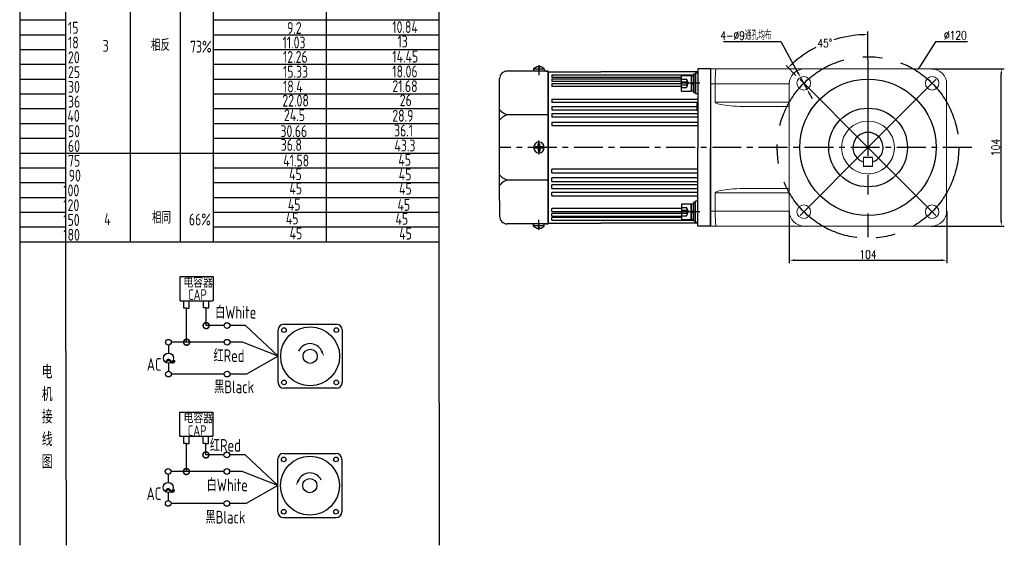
# Model space of a CAD drawing. Header units: inches. Extents: x 331 to 12887, y -474 to 4488.
# Tile 94 of 122: x 7886 to 8537, y 3585 to 3932. Entities that reach past the tile are written whole.
import ezdxf

# ---------------------------------------------------------------- set-up
doc = ezdxf.new("R2010")
doc.units = ezdxf.units.IN
doc.header["$LTSCALE"] = 10
doc.header["$MEASUREMENT"] = 0
doc.linetypes.add('CENTER', pattern=[10.16, 6.35, -1.27, 1.27, -1.27])
doc.linetypes.add('HIDDEN', pattern=[1.905, 1.27, -0.635])
for name, color, linetype in [('1轮廓实线层', 7, 'Continuous'), ('2细线层', 4, 'Continuous'), ('3中心线层', 1, 'CENTER'), ('4虚线层', 6, 'HIDDEN'), ('6文字层', 3, 'Continuous'), ('7标注层', 4, 'Continuous')]:
    doc.layers.add(name, color=color, linetype=linetype)
doc.styles.add('PC_TEXTSTYLE', font='isocp.shx', dxfattribs={"width": 0.8, "bigfont": 'HZFS.SHX'})
doc.styles.add('TH_GBDIM', font='romans.shx', dxfattribs={"width": 0.8, "bigfont": 'gbcbig.shx'})
doc.dimstyles.new('TH_GBDIM', dxfattribs={"dimtxt": 3.5, "dimasz": 2.5, "dimexe": 2, "dimexo": 0, "dimgap": 1, "dimtad": 1, "dimdec": 4, "dimdsep": 46, "dimtxsty": 'TH_GBDIM', "dimcen": 0.09, "dimclrd": 4, "dimclre": 4, "dimclrt": 3, "dimadec": 0, "dimazin": 0, "dimtfac": 1, "dimtdec": 4, "dimtmove": 0, "dimatfit": 3, "dimfxl": 1, "dimtzin": 0, "dimarcsym": 0})

# ---------------------------------------------------------------- blocks, each defined once
blk = doc.blocks.new('_DotSmall')
at = {"color": 0, "linetype": 'ByBlock', "const_width": 0.5}
blk.add_lwpolyline([(-0.0625, 0, 1), (0.0625, 0, 1)], format="xyb", close=True, dxfattribs=at)
blk = doc.blocks.new('*D738')
at = {"layer": '7标注层', "color": 4, "lineweight": -2, "transparency": 16777216}
for p, q in [((8395.08, 3805.52), (8395.08, 3771.02)), ((8499.08, 3805.52), (8499.08, 3771.02)), ((8398.58, 3773.02), (8495.58, 3773.02))]:
    blk.add_line(p, q, dxfattribs=at)
at = {"layer": '7标注层', "color": 4, "transparency": 16777216}
for points in [[(8398.58, 3773.6), (8398.58, 3772.44), (8395.08, 3773.02)], [(8495.58, 3773.6), (8495.58, 3772.44), (8499.08, 3773.02)]]:
    blk.add_solid(points, dxfattribs=at)
at = {"layer": 'Defpoints', "color": 0, "transparency": 16777216}
for p in [(8395.08, 3805.52), (8499.08, 3805.52), (8499.08, 3773.02)]:
    blk.add_point(p, dxfattribs=at)
at = {"layer": '7标注层', "color": 3, "transparency": 16777216, "insert": (8447.08, 3776.77), "char_height": 5.5, "attachment_point": 5, "style": 'TH_GBDIM'}
blk.add_mtext('104', dxfattribs=at)
blk = doc.blocks.new('*D739')
at = {"layer": '7标注层', "color": 4, "lineweight": -2, "transparency": 16777216}
for p, q in [((8489.08, 3899.52), (8537.18, 3899.52)), ((8535.18, 3799.02), (8535.18, 3896.02)), ((8489.08, 3795.52), (8537.18, 3795.52))]:
    blk.add_line(p, q, dxfattribs=at)
at = {"layer": '7标注层', "color": 4, "transparency": 16777216}
for points in [[(8534.6, 3896.02), (8535.76, 3896.02), (8535.18, 3899.52)], [(8534.6, 3799.02), (8535.76, 3799.02), (8535.18, 3795.52)]]:
    blk.add_solid(points, dxfattribs=at)
at = {"layer": 'Defpoints', "color": 0, "transparency": 16777216}
for p in [(8489.08, 3899.52), (8535.18, 3899.52), (8489.08, 3795.52)]:
    blk.add_point(p, dxfattribs=at)
at = {"layer": '7标注层', "color": 3, "transparency": 16777216, "insert": (8531.43, 3847.52), "char_height": 5.5, "attachment_point": 5, "rotation": 90, "style": 'TH_GBDIM'}
blk.add_mtext('104', dxfattribs=at)
blk = doc.blocks.new('*D740')
at = {"layer": '7标注层', "color": 4, "lineweight": -2, "transparency": 16777216}
for p, q in [((8491.77, 3917.38), (8481.29, 3901.01)), ((8512.81, 3917.38), (8491.77, 3917.38)), ((8446.99, 3847.52), (8447.17, 3847.52)), ((8447.08, 3847.43), (8447.08, 3847.61))]:
    blk.add_line(p, q, dxfattribs=at)
at = {"layer": '7标注层', "color": 4, "transparency": 16777216}
blk.add_solid([(8480.8, 3901.33), (8481.79, 3900.7), (8479.41, 3898.07)], dxfattribs=at)
at = {"layer": 'Defpoints', "color": 0, "transparency": 16777216}
for p in [(8479.41, 3898.07), (8414.74, 3796.98)]:
    blk.add_point(p, dxfattribs=at)
at = {"layer": '7标注层', "color": 3, "transparency": 16777216, "insert": (8504.85, 3921.63), "char_height": 5.5, "attachment_point": 5, "style": 'TH_GBDIM'}
blk.add_mtext('{∅120}{}{}', dxfattribs=at)
blk = doc.blocks.new('*D741')
at = {"layer": '7标注层', "color": 4, "lineweight": -2, "transparency": 16777216}
for p, q in [((8351.56, 3917.55), (8389.45, 3917.55)), ((8389.45, 3917.55), (8400.79, 3896.96)), ((8406.82, 3886.01), (8402.48, 3893.89)), ((8408.51, 3882.94), (8410.2, 3879.88))]:
    blk.add_line(p, q, dxfattribs=at)
at = {"layer": '7标注层', "color": 4, "transparency": 16777216}
for points in [[(8401.3, 3897.24), (8400.28, 3896.68), (8402.48, 3893.89)], [(8409.02, 3883.22), (8408, 3882.66), (8406.82, 3886.01)]]:
    blk.add_solid(points, dxfattribs=at)
at = {"layer": 'Defpoints', "color": 0, "transparency": 16777216}
for p in [(8402.48, 3893.89), (8406.82, 3886.01)]:
    blk.add_point(p, dxfattribs=at)
at = {"layer": '7标注层', "color": 3, "transparency": 16777216, "insert": (8366.39, 3921.48), "char_height": 5.5, "attachment_point": 5, "style": 'TH_GBDIM'}
blk.add_mtext('{4-∅9}{}{}{通孔均布}', dxfattribs=at)
blk = doc.blocks.new('*D597')
at = {"layer": '7标注层', "color": 4, "lineweight": -2, "transparency": 16777216}
for p, q in [((8447.08, 3905.47), (8447.08, 3924.15)), ((8399.46, 3895.14), (8392.9, 3901.7))]:
    blk.add_line(p, q, dxfattribs=at)
for start, end in [(92.68759, 107.67506), (117.49999, 132.31241)]:
    blk.add_arc((8447.08, 3847.52), 74.62, start, end, dxfattribs=at)
at = {"layer": '7标注层', "color": 4, "transparency": 16777216}
for points in [[(8443.56, 3922.65), (8443.59, 3921.48), (8447.08, 3922.15)], [(8397.24, 3902.28), (8396.44, 3903.13), (8394.31, 3900.29)]]:
    blk.add_solid(points, dxfattribs=at)
at = {"layer": 'Defpoints', "color": 0, "transparency": 16777216}
for p in [(8427.76, 3919.6), (8447.08, 3905.47), (8399.46, 3895.14), (8447.08, 3847.52), (8447.08, 3788.32)]:
    blk.add_point(p, dxfattribs=at)
at = {"layer": '7标注层', "color": 3, "transparency": 16777216, "insert": (8418.52, 3916.47), "char_height": 5.5, "attachment_point": 5, "style": 'TH_GBDIM'}
blk.add_mtext('45°', dxfattribs=at)

msp = doc.modelspace()

# ---------------------------------------------------------------- linework, layer by layer
for p, q in [((8226.07528, 3899.45899), (8226.07528, 3898.02365)), ((8233.07528, 3899.36459), (8226.07528, 3899.36459)), ((8228.97528, 3901.05185), (8228.97528, 3900.62365)), ((8230.17528, 3900.62365), (8228.97528, 3900.62365)), ((8230.17528, 3901.05185), (8230.17528, 3900.62365)), ((8233.07528, 3899.45899), (8233.07528, 3898.02365)), ((8343.07528, 3899.52365), (8343.07528, 3795.52365)), ((8203.57528, 3882.52365), (8203.57528, 3893.02365)), ((8235.57528, 3898.02365), (8208.57528, 3898.02365)), ((8233.82528, 3898.02365), (8235.57528, 3898.02365)), ((8235.57528, 3897.02365), (8235.57528, 3898.02365)), ((8235.57528, 3897.02365), (8235.57528, 3847.52365)), ((8203.57528, 3812.52365), (8203.57528, 3882.52365)), ((8235.57528, 3869.10489), (8208.57528, 3869.10489)), ((8235.57528, 3798.02365), (8235.57528, 3847.52365)), ((8450.07528, 3841.02365), (8444.07528, 3841.02365)), ((8450.07528, 3835.02365), (8444.07528, 3835.02365)), ((8235.57528, 3825.94241), (8208.57528, 3825.94241)), ((8203.57528, 3812.52365), (8203.57528, 3802.02365)), ((8343.07528, 3805.52365), (8343.07528, 3795.52365)), ((8235.57528, 3797.02365), (8208.57528, 3797.02365)), ((8226.07528, 3795.5883), (8226.07528, 3797.02365)), ((8226.07528, 3796.7209), (8226.07528, 3795.5883)), ((8233.07528, 3795.68271), (8226.07528, 3795.68271)), ((8230.17528, 3794.42365), (8228.97528, 3794.42365)), ((8228.97528, 3793.99545), (8228.97528, 3794.42365)), ((8230.17528, 3793.99545), (8230.17528, 3794.42365)), ((8233.07528, 3795.5883), (8233.07528, 3797.02365)), ((8233.82528, 3797.02365), (8235.57528, 3797.02365)), ((8233.82528, 3797.02365), (8235.57528, 3797.02365)), ((8235.57528, 3798.02365), (8235.57528, 3797.02365))]:
    msp.add_line(p, q)
at = {"linetype": 'Continuous', "lineweight": 15}
for p, q in [((8343.07528, 3899.52365), (8346.73565, 3899.52365)), ((8346.73565, 3899.52365), (8405.07528, 3899.52365)), ((8489.07528, 3899.52365), (8405.07528, 3899.52365)), ((8346.07528, 3889.52365), (8343.07528, 3889.52365)), ((8395.07528, 3889.52365), (8346.07528, 3889.52365)), ((8346.07528, 3877.52365), (8346.07528, 3889.52365)), ((8395.07528, 3889.52365), (8395.07528, 3805.52365)), ((8499.07527, 3805.52365), (8499.07527, 3889.52365)), ((8346.07528, 3877.52365), (8395.07528, 3877.52365)), ((8395.07528, 3874.52365), (8368.88877, 3874.52365)), ((8444.07528, 3841.02365), (8444.07528, 3835.02365)), ((8450.07528, 3835.02365), (8450.07528, 3841.02365)), ((8368.88877, 3820.52365), (8395.07528, 3820.52365)), ((8395.07528, 3817.52365), (8346.07528, 3817.52365)), ((8346.07528, 3817.52365), (8346.07528, 3805.52365)), ((8343.07528, 3805.52365), (8346.07528, 3805.52365)), ((8346.07528, 3805.52365), (8395.07528, 3805.52365)), ((8346.73565, 3795.52365), (8343.07528, 3795.52365)), ((8405.07528, 3795.52365), (8346.73565, 3795.52365)), ((8405.07528, 3795.52365), (8489.07528, 3795.52365))]:
    msp.add_line(p, q, dxfattribs=at)
at = {"color": 7, "linetype": 'Continuous', "lineweight": 15}
msp.add_line((8343.07528, 3805.52299), (8343.07528, 3795.52365), dxfattribs=at)
at = {"linetype": 'Continuous', "lineweight": 15}
for centre, radius in [((8404.64887, 3889.95006), 4.5), ((8489.50169, 3889.95006), 4.5), ((8447.07528, 3847.52365), 17.5), ((8447.07528, 3847.52365), 17.5), ((8404.64887, 3805.09724), 4.5), ((8489.50169, 3805.09724), 4.5)]:
    msp.add_circle(centre, radius, dxfattribs=at)
for centre, radius, start, end in [((8230.53517, 3894.77551), 6.46728, 103.95724298, 133.59914619), ((8228.61539, 3894.77551), 6.46728, 46.40085381, 76.04275702), ((8208.57528, 3893.02365), 5, 90, 180), ((8447.07528, 3847.52365), 10, 287.45760125, 252.54239469), ((8208.57528, 3802.02365), 5, 180, 270), ((8230.53517, 3800.27179), 6.46728, 226.40085381, 256.04275702), ((8228.61539, 3800.27179), 6.46728, 283.95724298, 313.59914619)]:
    msp.add_arc(centre, radius, start, end)
for centre, radius, start, end in [((8405.07528, 3889.52365), 10, 90, 180), ((8489.07528, 3889.52365), 10, 0, 90), ((8447.07528, 3847.52365), 17.5, 292.4427042, 0), ((8447.07528, 3847.52365), 17.5, 270, 292.4427042), ((8405.07528, 3805.52365), 10, 180, 270), ((8489.07528, 3805.52365), 10, 270, 0)]:
    msp.add_arc(centre, radius, start, end, dxfattribs=at)
for centre, major_axis, ratio, start_param, end_param in [((8346.73565, 3889.52365), (0, 10), 0.066037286, 0, 1.570796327), ((8368.88877, 3877.52365), (-22.8135, 0), 0.131501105, 0, 1.570796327), ((8368.88877, 3817.52365), (22.8135, 0), 0.131501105, 1.570796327, 3.141592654), ((8346.73565, 3805.52365), (0, 10), 0.066037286, 1.570796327, 3.141592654)]:
    msp.add_ellipse(centre, major_axis=major_axis, ratio=ratio, start_param=start_param, end_param=end_param, dxfattribs=at)
for points in [[(8208.57528, 3869.10489), (8205.72013, 3870.5205), (8203.57528, 3872.61008)], [(8208.57528, 3869.10489), (8205.72013, 3867.68929), (8203.57528, 3865.5997)], [(8208.57528, 3825.94241), (8205.72013, 3827.35801), (8203.57528, 3829.4476)], [(8208.57528, 3825.94241), (8205.72013, 3824.5268), (8203.57528, 3822.43721)]]:
    msp.add_spline(points, degree=3)
at = {"layer": '1轮廓实线层'}
for p, q in [((8163.3038, 4219.97692), (8163.3038, 3773.05162)), ((7886.35697, 4049.46475), (7886.35697, 3744.99045)), ((7886.35697, 4043.49436), (7886.35697, 3728.35908)), ((8334.57528, 3899.52365), (8334.57528, 3889.52365)), ((8343.07528, 3899.52365), (8334.57528, 3899.52365)), ((8343.07528, 3899.52365), (8343.07528, 3847.52365)), ((8343.07528, 3899.52365), (8343.07528, 3795.52365)), ((8343.07528, 3899.52365), (8343.07528, 3847.52365)), ((8235.57528, 3897.52365), (8270.57528, 3897.52365)), ((8235.57528, 3847.52365), (8235.57528, 3897.52365)), ((8238.07528, 3895.45267), (8331.79528, 3895.45267)), ((8238.07528, 3895.45267), (8238.07528, 3893.74016)), ((8323.71528, 3893.74016), (8238.07528, 3893.74016)), ((8238.07528, 3892.92103), (8323.71528, 3892.92103)), ((8238.07528, 3892.92103), (8238.07528, 3891.07044)), ((8334.57528, 3897.52365), (8270.57528, 3897.52365)), ((8323.71528, 3884.75006), (8323.71528, 3895.15006)), ((8323.71528, 3895.15006), (8330.11528, 3895.15006)), ((8330.11528, 3895.15006), (8330.11528, 3884.75006)), ((8330.11528, 3894.87006), (8330.11528, 3885.03006)), ((8331.79528, 3894.87006), (8330.11528, 3894.87006)), ((8333.07528, 3895.95006), (8331.79528, 3895.95006)), ((8331.79528, 3895.95006), (8331.79528, 3893.31006)), ((8331.79528, 3885.03006), (8331.79528, 3894.87006)), ((8331.79528, 3893.31006), (8331.79528, 3886.59006)), ((8333.07528, 3896.95006), (8333.07528, 3882.95006)), ((8333.07528, 3896.95006), (8334.57528, 3896.95006)), ((8333.07528, 3893.31006), (8333.07528, 3895.95006)), ((8333.07528, 3886.59006), (8333.07528, 3893.31006)), ((8323.71528, 3891.07044), (8238.07528, 3891.07044)), ((8238.07528, 3889.73125), (8323.71528, 3889.73125)), ((8238.07528, 3889.73125), (8238.07528, 3887.75154)), ((8323.71528, 3887.75154), (8238.07528, 3887.75154)), ((8330.11528, 3889.95006), (8331.79528, 3890.67382)), ((8330.11528, 3889.04535), (8331.79528, 3889.76911)), ((8331.79528, 3886.59006), (8331.79528, 3883.95006)), ((8333.07528, 3883.95006), (8333.07528, 3886.59006)), ((8334.57528, 3889.52365), (8334.57528, 3847.52365)), ((8238.07528, 3879.55672), (8334.57528, 3879.55672)), ((8238.07528, 3879.55672), (8238.07528, 3877.31217)), ((8323.71528, 3884.75006), (8330.11528, 3884.75006)), ((8330.11528, 3885.03006), (8331.79528, 3885.03006)), ((8331.79528, 3883.95006), (8333.07528, 3883.95006)), ((8334.57528, 3882.95006), (8333.07528, 3882.95006)), ((8334.57528, 3877.31217), (8238.07528, 3877.31217)), ((8238.07528, 3874.52555), (8334.07469, 3874.52555)), ((8238.07528, 3874.52555), (8238.07528, 3872.19613)), ((8334.07528, 3877.22365), (8334.57528, 3877.22365)), ((8334.07528, 3871.82365), (8334.07528, 3877.22365)), ((8334.07528, 3872.19613), (8238.07528, 3872.19613)), ((8238.07528, 3869.90456), (8334.57528, 3869.90456)), ((8238.07528, 3869.90456), (8238.07528, 3867.51516)), ((8334.57528, 3867.51516), (8238.07528, 3867.51516)), ((8334.57528, 3871.82365), (8334.07528, 3871.82365)), ((8238.07528, 3864.2245), (8334.57528, 3864.2245)), ((8238.07528, 3864.2245), (8238.07528, 3861.78094)), ((8334.57528, 3861.78094), (8238.07528, 3861.78094)), ((8229.07528, 3848.02365), (8227.07528, 3848.02365)), ((8227.07528, 3847.52365), (8227.07528, 3848.02365)), ((8227.07528, 3847.52365), (8227.07528, 3847.02365)), ((8229.07528, 3847.02365), (8227.07528, 3847.02365)), ((8229.07528, 3848.02365), (8229.07528, 3850.02365)), ((8229.07528, 3850.02365), (8230.07528, 3850.02365)), ((8229.07528, 3847.02365), (8229.07528, 3845.02365)), ((8230.07528, 3848.02365), (8230.07528, 3850.02365)), ((8232.07528, 3848.02365), (8230.07528, 3848.02365)), ((8232.07528, 3847.02365), (8230.07528, 3847.02365)), ((8230.07528, 3847.02365), (8230.07528, 3845.02365)), ((8232.07528, 3847.02365), (8232.07528, 3848.02365)), ((8235.57528, 3847.52365), (8235.57528, 3797.52365)), ((8334.57528, 3805.52365), (8334.57528, 3847.52365)), ((8343.07528, 3795.52365), (8343.07528, 3847.52365)), ((8343.07528, 3795.52365), (8343.07528, 3847.52365)), ((8229.07528, 3845.02365), (8230.07528, 3845.02365)), ((8238.07528, 3830.8228), (8238.07528, 3833.26636)), ((8334.57528, 3833.26636), (8238.07528, 3833.26636)), ((8238.07528, 3830.8228), (8334.57528, 3830.8228)), ((8238.07528, 3825.14274), (8238.07528, 3827.53214)), ((8334.57528, 3827.53214), (8238.07528, 3827.53214)), ((8238.07528, 3825.14274), (8334.57528, 3825.14274)), ((8238.07528, 3820.52175), (8238.07528, 3822.85117)), ((8334.57528, 3822.85117), (8238.07528, 3822.85117)), ((8238.07528, 3820.52175), (8334.07528, 3820.52175)), ((8329.51123, 3820.52175), (8334.57528, 3820.52175)), ((8238.07528, 3815.49058), (8238.07528, 3817.73513)), ((8334.57528, 3817.73513), (8238.07528, 3817.73513)), ((8238.07528, 3815.49058), (8334.57528, 3815.49058)), ((8329.53552, 3815.49058), (8334.57528, 3815.49058)), ((8334.57528, 3817.73513), (8329.54143, 3817.73513)), ((8323.71528, 3810.29724), (8330.11528, 3810.29724)), ((8323.71528, 3810.29724), (8323.71528, 3799.89724)), ((8329.53467, 3810.29724), (8330.11528, 3810.29724)), ((8330.11528, 3810.29724), (8330.11528, 3799.89724)), ((8330.11528, 3799.89724), (8330.11528, 3810.29724)), ((8330.11528, 3810.01724), (8330.11528, 3800.17724)), ((8331.79528, 3810.01724), (8330.11528, 3810.01724)), ((8330.11528, 3800.17724), (8330.11528, 3810.01724)), ((8333.07528, 3811.09724), (8331.79528, 3811.09724)), ((8331.79528, 3811.09724), (8331.79528, 3808.45724)), ((8331.79528, 3800.17724), (8331.79528, 3810.01724)), ((8331.79528, 3808.45724), (8331.79528, 3801.73724)), ((8334.57528, 3812.09724), (8333.07528, 3812.09724)), ((8333.07528, 3798.09724), (8333.07528, 3812.09724)), ((8333.07528, 3808.45724), (8333.07528, 3811.09724)), ((8333.07528, 3801.73724), (8333.07528, 3808.45724)), ((8238.07528, 3805.31605), (8238.07528, 3807.29576)), ((8323.71528, 3807.29576), (8238.07528, 3807.29576)), ((8238.07528, 3805.31605), (8323.71528, 3805.31605)), ((8238.07528, 3802.12627), (8238.07528, 3803.97686)), ((8323.71528, 3803.97686), (8238.07528, 3803.97686)), ((8238.07528, 3802.12627), (8323.71528, 3802.12627)), ((8238.07528, 3799.59463), (8238.07528, 3801.30714)), ((8323.71528, 3801.30714), (8238.07528, 3801.30714)), ((8330.11528, 3805.09724), (8331.79528, 3805.82101)), ((8330.11528, 3804.19253), (8331.79528, 3804.9163)), ((8331.79528, 3801.73724), (8331.79528, 3799.09724)), ((8333.07528, 3799.09724), (8333.07528, 3801.73724)), ((8334.57528, 3795.52365), (8334.57528, 3805.52365)), ((8235.57528, 3797.52365), (8270.57528, 3797.52365)), ((8238.07528, 3799.59463), (8331.79528, 3799.59463)), ((8334.57528, 3797.52365), (8270.57528, 3797.52365)), ((8323.71528, 3799.89724), (8330.11528, 3799.89724)), ((8329.53467, 3799.89724), (8330.11528, 3799.89724)), ((8334.57528, 3797.52365), (8329.53467, 3797.52365)), ((8330.11528, 3800.17724), (8331.79528, 3800.17724)), ((8331.79528, 3799.09724), (8333.07528, 3799.09724)), ((8333.07528, 3798.09724), (8334.57528, 3798.09724)), ((8343.07528, 3795.52365), (8334.57528, 3795.52365)), ((7886.35697, 3788.17104), (7886.35697, 3584.63951)), ((7886.35697, 3773.05162), (7886.35697, 3584.63951)), ((8163.3038, 3773.05162), (8163.61589, 3584.63952))]:
    msp.add_line(p, q, dxfattribs=at)
at = {"layer": '1轮廓实线层', "color": 4}
msp.add_line((8088.84206, 4002.44475), (8088.84206, 3785.25301), dxfattribs=at)
at = {"layer": '1轮廓实线层'}
for centre, radius in [((8447.07528, 3847.61365), 45), ((8447.16528, 3847.52365), 26)]:
    msp.add_circle(centre, radius, dxfattribs=at)
for start, end in [(0, 180), (180, 0)]:
    msp.add_arc((8229.57528, 3847.52365), 3.5, start, end, dxfattribs=at)
at = {"layer": '2细线层'}
for p, q in [((7916.88324, 3755.9415), (7916.88324, 4015.7754)), ((7959.54061, 3785.25301), (7959.54061, 4015.7754)), ((7992.71319, 3785.25301), (7992.71319, 4015.7754)), ((8014.3803, 3785.25302), (8014.3803, 4015.7754)), ((7886.35697, 3931.8106), (7916.88324, 3931.8106)), ((8014.3803, 3931.8106), (8163.3038, 3931.8106)), ((7886.35697, 3922.0401), (7916.88324, 3922.0401)), ((8014.3803, 3922.0401), (8163.3038, 3922.0401)), ((7886.35697, 3912.26959), (7916.88324, 3912.26959)), ((8014.3803, 3912.26959), (8163.3038, 3912.26959)), ((7886.35697, 3902.49908), (7916.88324, 3902.49908)), ((8014.3803, 3902.49908), (8163.3038, 3902.49908)), ((7886.35697, 3892.72858), (7916.88324, 3892.72858)), ((8014.3803, 3892.72858), (8163.3038, 3892.72858)), ((7886.35697, 3882.95807), (7916.88324, 3882.95807)), ((8014.3803, 3882.95807), (8163.3038, 3882.95807)), ((7886.35697, 3873.18757), (7916.88324, 3873.18757)), ((8014.3803, 3873.18757), (8163.3038, 3873.18757)), ((7886.35697, 3863.41706), (7916.88324, 3863.41706)), ((8014.3803, 3863.41706), (8163.3038, 3863.41706)), ((7886.35697, 3853.64656), (7916.88324, 3853.64656)), ((8014.3803, 3853.64656), (8163.3038, 3853.64656)), ((7886.35697, 3843.87605), (8014.3803, 3843.87605)), ((8014.3803, 3843.87605), (8163.3038, 3843.87605)), ((7886.35697, 3834.10554), (7916.88324, 3834.10554)), ((8014.3803, 3834.10554), (8163.3038, 3834.10554)), ((7886.35697, 3824.33504), (7916.88324, 3824.33504)), ((8014.3803, 3824.33504), (8163.3038, 3824.33504)), ((7886.35697, 3814.56453), (7916.88324, 3814.56453)), ((8014.3803, 3814.56453), (8163.3038, 3814.56453)), ((7886.35697, 3804.79403), (7916.88324, 3804.79403)), ((8014.3803, 3804.79403), (8163.3038, 3804.79403)), ((7886.35697, 3795.02352), (7916.88324, 3795.02352)), ((8014.3803, 3795.02352), (8163.3038, 3795.02352)), ((7886.35697, 3785.25302), (7916.88324, 3785.25302)), ((7916.88324, 3785.25301), (8163.30381, 3785.25301)), ((8014.3803, 3785.25302), (8163.3038, 3785.25302)), ((7992.33888, 3746.2433), (7992.33888, 3762.26165)), ((7992.33888, 3762.26165), (8014.13739, 3762.26165)), ((8014.13739, 3762.26165), (8014.13739, 3746.2433)), ((7917.33416, 3584.63952), (7916.88324, 3755.9415)), ((7992.33888, 3746.2433), (8014.04991, 3746.2433)), ((7994.89436, 3741.44913), (7994.89436, 3746.2433)), ((7998.41526, 3741.44913), (7998.41526, 3746.2433)), ((8007.80312, 3741.46049), (8007.80312, 3746.25466)), ((8011.32403, 3741.46049), (8011.32403, 3746.25466)), ((7996.70568, 3741.44913), (7994.89436, 3741.44913)), ((7996.65481, 3741.44913), (7998.46613, 3741.44913)), ((7996.70568, 3718.86437), (7996.70568, 3741.44913)), ((8009.61445, 3741.46049), (8007.80312, 3741.46049)), ((8009.56358, 3741.46049), (8011.3749, 3741.46049)), ((8009.61445, 3729.81284), (8009.61445, 3741.50731)), ((8021.53428, 3729.81284), (8009.61445, 3729.81284)), ((8035.53029, 3729.81284), (8025.30687, 3729.81284)), ((8057.17378, 3709.56482), (8035.53029, 3729.81284)), ((8021.54304, 3718.86437), (7996.70568, 3718.86437)), ((8057.17378, 3709.56482), (8036.18574, 3697.77485)), ((8021.53428, 3697.77485), (7986.63157, 3697.77485)), ((8036.18574, 3697.77485), (8025.30687, 3697.77485)), ((7992.213, 3656.70868), (7992.213, 3672.72703)), ((7992.213, 3672.72703), (8014.01151, 3672.72703)), ((8014.01151, 3672.72703), (8014.01151, 3656.70868)), ((7992.213, 3656.70868), (8013.92403, 3656.70868)), ((7994.76848, 3651.9145), (7994.76848, 3656.70868)), ((7996.5798, 3651.9145), (7994.76848, 3651.9145)), ((7996.52893, 3633.4188), (7996.52893, 3651.9145)), ((7996.52893, 3651.9145), (7998.34025, 3651.9145)), ((7998.28938, 3651.9145), (7998.28938, 3656.70868)), ((8007.67724, 3651.92586), (8007.67724, 3656.72004)), ((8009.48857, 3651.92586), (8007.67724, 3651.92586)), ((8009.4377, 3651.92586), (8011.24902, 3651.92586)), ((8009.4377, 3644.36726), (8009.4377, 3651.9162)), ((8011.19815, 3651.92586), (8011.19815, 3656.72004)), ((8021.35753, 3644.36726), (8009.4377, 3644.36726)), ((8035.35354, 3644.36726), (8025.13012, 3644.36726)), ((8056.99703, 3624.11924), (8035.35354, 3644.36726)), ((8021.36629, 3633.4188), (7996.52893, 3633.4188)), ((8056.99703, 3624.11924), (8036.00899, 3612.32927)), ((8021.35753, 3612.32927), (7986.45482, 3612.32927)), ((8036.00899, 3612.32927), (8025.13012, 3612.32927)), ((8060.76103, 3602.94673), (8095.57806, 3602.94673))]:
    msp.add_line(p, q, dxfattribs=at)
at = {"layer": '2细线层', "color": 4}
for p, q in [((8060.93778, 3730.73734), (8095.75481, 3730.73734)), ((8057.17378, 3692.15631), (8057.17378, 3726.97334)), ((8099.51882, 3726.97334), (8099.51882, 3692.15631)), ((8095.75481, 3688.3923), (8060.93778, 3688.3923)), ((8062.47954, 3688.3923), (8060.93778, 3688.3923)), ((8060.76103, 3645.29176), (8095.57806, 3645.29176)), ((8056.99703, 3606.71073), (8056.99703, 3641.52776)), ((8099.34207, 3641.52776), (8099.34207, 3606.71073))]:
    msp.add_line(p, q, dxfattribs=at)
at = {"layer": '2细线层'}
for points in [[(8085.89711, 3713.08582, 0, 0, 0), (8085.89711, 3713.08582, 1.4115, 0, 0), (8087.58693, 3709.46198, 0, 0, 0)], [(8070.61874, 3627.64024, 0, 0, 0), (8070.61874, 3627.64024, 1.4115, 0, 0), (8068.92891, 3624.0164, 0, 0, 0)]]:
    msp.add_lwpolyline(points, format="xyseb", dxfattribs=at)
for centre in [(8023.42058, 3729.81284), (7984.66293, 3718.86437), (8023.42934, 3718.86437), (7984.69404, 3697.77485), (8023.42058, 3697.77485), (8023.24383, 3644.36726), (7984.48618, 3633.4188), (8023.25259, 3633.4188), (7984.51729, 3612.32927), (8023.24383, 3612.32927)]:
    msp.add_circle(centre, 1.8863, dxfattribs=at)
at = {"layer": '2细线层', "color": 4}
for centre, radius in [((8078.3463, 3709.56482), 19.48615), ((8061.04621, 3726.86491), 1.52913), ((8095.64639, 3726.86491), 1.52913), ((8078.3463, 3709.56482), 4.705), ((8061.04621, 3692.26473), 1.52913), ((8095.64639, 3692.26473), 1.52913), ((8078.16955, 3624.11924), 19.48615), ((8060.86946, 3641.41933), 1.52913), ((8095.46964, 3641.41933), 1.52913), ((8078.16955, 3624.11924), 4.705), ((8060.86946, 3606.81915), 1.52913), ((8095.46964, 3606.81915), 1.52913)]:
    msp.add_circle(centre, radius, dxfattribs=at)
for centre, start, end in [((8060.93778, 3726.97334), 90, 180), ((8095.75481, 3726.97334), 0, 90), ((8060.93778, 3692.15631), 180, 270), ((8095.75481, 3692.15631), 270, 0), ((8060.76103, 3641.52776), 90, 180), ((8095.57806, 3641.52776), 0, 90), ((8060.76103, 3606.71073), 180, 270), ((8095.57806, 3606.71073), 270, 0)]:
    msp.add_arc(centre, 3.764, start, end, dxfattribs=at)
at = {"layer": '2细线层'}
for centre in [(8078.3463, 3709.56482), (8078.16955, 3624.11924)]:
    msp.add_arc(centre, 8.33139, 25, 156.22351377, dxfattribs=at)
at = {"layer": '3中心线层'}
for p, q in [((8447.07528, 3905.47244), (8447.07528, 3788.32383)), ((8229.57528, 3901.84761), (8229.57528, 3895.22673)), ((8447.07528, 3847.52365), (8399.46, 3895.13893)), ((8447.07528, 3847.52365), (8494.69056, 3895.13893)), ((8335.92722, 3889.95006), (8323.07528, 3889.95006)), ((8229.57528, 3846.47075), (8229.57528, 3852.25196)), ((8229.57528, 3848.57655), (8229.57528, 3842.79534)), ((8447.07528, 3847.52365), (8399.46, 3799.90837)), ((8447.06399, 3850.83493), (8447.06399, 3844.23493)), ((8447.07528, 3847.52365), (8494.69056, 3799.90837)), ((8335.92722, 3805.09724), (8323.07528, 3805.09724)), ((8229.57528, 3793.19969), (8229.57528, 3799.82057))]:
    msp.add_line(p, q, dxfattribs=at)
at = {"layer": '3中心线层', "ltscale": 0.3}
msp.add_line((8515.68948, 3847.52365), (8203.57528, 3847.52365), dxfattribs=at)
at = {"layer": '3中心线层'}
msp.add_circle((8447.07528, 3847.52365), 60, dxfattribs=at)
at = {"layer": '4虚线层'}
for p, q in [((8323.71528, 3892.69406), (8326.91528, 3892.69406)), ((8323.71528, 3890.86472), (8326.91528, 3890.86472)), ((8323.71528, 3889.03539), (8326.91528, 3889.03539)), ((8323.71528, 3887.20606), (8326.91528, 3887.20606)), ((8327.55528, 3891.77939), (8328.23528, 3889.95006)), ((8327.55528, 3888.12072), (8328.23528, 3889.95006)), ((8323.71528, 3807.84124), (8326.91528, 3807.84124)), ((8323.71528, 3806.01191), (8326.91528, 3806.01191)), ((8323.71528, 3804.18258), (8326.91528, 3804.18258)), ((8323.71528, 3802.35324), (8326.91528, 3802.35324)), ((8327.55528, 3806.92658), (8328.23528, 3805.09724)), ((8327.55528, 3803.26791), (8328.23528, 3805.09724))]:
    msp.add_line(p, q, dxfattribs=at)
for centre in [(8326.58167, 3891.77939), (8326.58167, 3889.95006), (8326.58167, 3888.12072), (8326.58167, 3806.92658), (8326.58167, 3805.09724), (8326.58167, 3803.26791)]:
    msp.add_arc(centre, 0.97361, 290.03838457, 69.96161543, dxfattribs=at)
at = {"layer": '7标注层'}
for p, q in [((7984.68314, 3716.97819), (7984.6865, 3711.6381)), ((7996.70568, 3718.86437), (7986.54922, 3718.86437)), ((8033.59343, 3718.86437), (8025.31564, 3718.86437)), ((8057.17378, 3709.56482), (8033.59343, 3718.86437)), ((7984.69068, 3705.00123), (7984.69404, 3699.66114)), ((7996.52893, 3633.4188), (7986.37247, 3633.4188)), ((8033.41668, 3633.4188), (8025.13889, 3633.4188)), ((8056.99703, 3624.11924), (8033.41668, 3633.4188)), ((7984.50639, 3631.53261), (7984.50975, 3626.19252)), ((7984.51393, 3619.55565), (7984.51729, 3614.21557))]:
    msp.add_line(p, q, dxfattribs=at)
for centre in [(7984.68859, 3708.31966), (7984.51184, 3622.87409)]:
    msp.add_circle(centre, 3.31844, dxfattribs=at)

# ---------------------------------------------------------------- block references
at = {"layer": '2细线层'}
for p, xscale, yscale, zscale, rotation in [((8009.61445, 3729.81284), 7.949360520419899, 7.949360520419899, 7.949360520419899, 0.0552960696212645), ((7996.70568, 3718.86437), 7.949360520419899, 7.949360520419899, 7.949360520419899, 0.0552960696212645), ((8009.4377, 3644.36726), 7.949360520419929, 7.949360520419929, 7.949360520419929, 0.05529606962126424), ((7996.52893, 3633.4188), 7.949360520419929, 7.949360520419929, 7.949360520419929, 0.05529606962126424)]:
    msp.add_blockref('_DotSmall', p, dxfattribs=dict(at, xscale=xscale, yscale=yscale, zscale=zscale, rotation=rotation))

# ---------------------------------------------------------------- texts
at = {"layer": '6文字层', "style": 'PC_TEXTSTYLE'}
for s, insert, char_height, width, attachment_point in [('{\\C3;                10.84}', (8075.18314, 3931.04633), 7.8539044, 91.6376662, 1), ('{\\C3;                   15}', (7850.04096, 3930.57631), 7.8539044, 91.6376662, 1), ('{\\C3;                9.2}', (8005.59617, 3930.43465), 7.8539044, 91.6376662, 1), ('{\\C3;                   18}', (7850.04096, 3920.8058), 7.8539044, 91.6376662, 1), ('{\\C3;     3}', (7923.27858, 3918.61744), 7.8539044, 91.6376662, 1), ('{\\C3;     相反}', (7955.17523, 3919.17456), 7.8539044, 91.6376662, 1), ('{\\C3;  73%}', (7991.78058, 3918.07927), 7.8539044, 91.6376662, 1), ('{\\C3;                11.03}', (8002.63056, 3920.82012), 7.8539044, 91.6376662, 1), ('{\\C3;                13}', (8078.60843, 3921.5203), 7.8539044, 91.6376662, 1), ('{\\C3;                12.26}', (8002.94274, 3911.30697), 7.8539044, 91.6376662, 1), ('{\\C3;                14.45}', (8075.18314, 3911.50532), 7.8539044, 91.6376662, 1), ('{\\C3;                   20}', (7850.04096, 3911.0353), 7.8539044, 91.6376662, 1), ('{\\C3;                   25}', (7850.04096, 3901.26479), 7.8539044, 91.6376662, 1), ('{\\C3;                15.33}', (8002.94274, 3901.53646), 7.8539044, 91.6376662, 1), ('{\\C3;                18.06}', (8075.18314, 3901.73481), 7.8539044, 91.6376662, 1), ('{\\C3;                21.68}', (8075.18314, 3891.9643), 7.8539044, 91.6376662, 1), ('{\\C3;                   30}', (7850.04096, 3891.49429), 7.8539044, 91.6376662, 1), ('{\\C3;                18.4}', (8002.94274, 3891.76595), 7.8539044, 91.6376662, 1), ('{\\C3;                   36}', (7850.04096, 3881.72378), 7.8539044, 91.6376662, 1), ('{\\C3;                22.08}', (8002.49583, 3882.42327), 7.8539044, 91.6376662, 1), ('{\\C3;                26}', (8080.09158, 3882.68425), 7.8539044, 91.6376662, 1), ('{\\C3;                   40}', (7849.68155, 3872.38871), 7.8539044, 91.6376662, 1), ('{\\C3;                24.5}', (8003.58003, 3872.78639), 7.8539044, 91.6376662, 1), ('{\\C3;                28.9}', (8075.18314, 3872.42329), 7.8539044, 91.6376662, 1), ('{\\C3;                   50}', (7850.04096, 3862.18277), 7.8539044, 91.6376662, 1), ('{\\C3;               30.66}', (8004.84008, 3862.24502), 7.8539044, 91.6376662, 1), ('{\\C3;                36.1}', (8076.34139, 3862.65756), 7.8539044, 91.6376662, 1), ('{\\C3;             36.8}', (8012.21132, 3853.15571), 7.8539044, 91.6376662, 1), ('{\\C3;                43.3}', (8076.60034, 3852.76832), 7.8539044, 91.6376662, 1), ('{\\C3;                   60}', (7850.04096, 3852.41226), 7.8539044, 91.6376662, 1), ('{\\C3;                   75}', (7850.04096, 3842.64176), 7.8539044, 91.6376662, 1), ('{\\C3;                41.58}', (8003.10962, 3842.81546), 7.8539044, 91.6376662, 1), ('{\\C3;                45}', (8079.19908, 3843.33006), 7.8539044, 91.6376662, 1), ('{\\C3;                45}', (8006.96741, 3833.81766), 7.8539044, 91.6376662, 1), ('{\\C3;                45}', (8079.44466, 3833.63736), 7.8539044, 91.6376662, 1), ('{\\C3;                   90}', (7850.52579, 3832.87125), 7.8539044, 91.6376662, 1), ('{\\C3;                  100}', (7850.52579, 3823.10075), 7.8539044, 91.6376662, 1), ('{\\C3;                45}', (8007.17422, 3824.41511), 7.8539044, 91.6376662, 1), ('{\\C3;                45}', (8079.65147, 3824.23481), 7.8539044, 91.6376662, 1), ('{\\C3;                  120}', (7850.52579, 3813.33024), 7.8539044, 91.6376662, 1), ('{\\C3;               45}', (8009.72758, 3813.70305), 7.8539044, 91.6376662, 1), ('{\\C3;               45}', (8082.20483, 3813.52275), 7.8539044, 91.6376662, 1), ('{\\C3;                  150}', (7850.52579, 3803.55974), 7.8539044, 91.6376662, 1), ('{\\C3;     4}', (7924.25913, 3804.09226), 7.8539044, 91.6376662, 1), ('{\\C3;     相同}', (7955.83364, 3805.14286), 7.8539044, 91.6376662, 1), ('{\\C3;   66%}', (7987.43743, 3803.92426), 7.8539044, 91.6376662, 1), ('{\\C3;              45}', (8011.98226, 3804.49575), 7.8539044, 91.6376662, 1), ('{\\C3;              45}', (8084.45951, 3804.31545), 7.8539044, 91.6376662, 1), ('{\\C3;                45}', (8007.28502, 3794.72524), 7.8539044, 91.6376662, 1), ('{\\C3;                45}', (8079.76227, 3794.54494), 7.8539044, 91.6376662, 1), ('{\\C3;                  180}', (7850.52579, 3793.78923), 7.8539044, 91.6376662, 1), ('\\pi0.92043;电容器', (7993.66545, 3761.93025), 7.0590392, 37.9549731, 1), ('\\pi4.7943;CAP', (7992.8748, 3753.83129), 7.0590392, 21.7110305, 1), ('白White', (8015.53916, 3742.81158), 8.386139, 28.8961382, 1), ('\\pi0.16814;红Red', (8014.25071, 3714.14513), 8.3861386, 21.4478404, 1), ('{\\C3;     电\\P     机\\P     接\\P     线\\P     图}', (7894.32954, 3703.78051), 8.9248914, 175.8223704, 2), ('\\pi0.17244;~', (7981.69139, 3714.34378), 16.9586358, 5.7716439, 1), ('\\pi3.1827;AC', (7967.20068, 3708.38063), 8.3861386, 15.0869917, 1), ('黑Black', (8014.93938, 3693.52063), 8.386139, 30.0591991, 1), ('\\pi0.92043;电容器', (7993.74941, 3672.35781), 7.0590392, 32.6652175, 1), ('\\pi4.7943;CAP', (7992.63246, 3663.98434), 7.0590392, 21.7110305, 1), ('\\pi0.16814;红Red', (8011.87545, 3654.89707), 8.3861386, 21.4478404, 1), ('白White', (8009.93449, 3628.71126), 8.386139, 32.4797156, 1), ('\\pi0.17244;~', (7981.51464, 3628.8982), 16.9586358, 5.7716439, 1), ('\\pi3.1827;AC', (7967.02393, 3622.93505), 8.3861386, 15.0869917, 1), ('黑Black', (8009.2131, 3607.43405), 8.386139, 31.4990995, 1)]:
    msp.add_mtext(s, dxfattribs=dict(at, insert=insert, char_height=char_height, width=width, attachment_point=attachment_point))

# ---------------------------------------------------------------- dimensions: what is measured, and where the dimension line sits
at = {"layer": '7标注层'}
for p1, p2, text, override, picture, middle in [((8406.81942, 3886.00814), (8402.47832, 3893.89197), '{4-<>}{}{}{通孔均布}', {"dimtxt": 5.5, "dimasz": 3.5, "dimgap": 1, "dimtad": 1, "dimjust": 0, "dimtoh": 1, "dimdec": 4, "dimlfac": 1, "dimse1": 0, "dimse2": 0, "dimsd1": 0, "dimsd2": 0, "dimadec": 4}, '*D741', (8366.38701, 3917.54748)), ((8414.74248, 3796.98069), (8479.40807, 3898.0666), '{<>}{}{}', {"dimtxt": 5.5, "dimasz": 3.5, "dimgap": 1.5, "dimtih": 1, "dimtoh": 1, "dimdec": 0, "dimtofl": 0}, '*D740', (8504.84634, 3917.38368))]:
    dim = msp.add_diameter_dim_2p(p1=p1, p2=p2, text=text, dimstyle='TH_GBDIM', override=override, dxfattribs=at)
    dim.commit()
    dim.dimension.update_dxf_attribs({"geometry": picture, "text_midpoint": middle, "dimtype": 163})
dim = msp.add_angular_dim_2l(base=(8427.76166, 3919.60304), line1=((8447.07528, 3847.52365), (8399.46, 3895.13893)), line2=((8447.07528, 3905.47244), (8447.07528, 3788.32383)), dimstyle='TH_GBDIM', override={"dimtxt": 5.5, "dimasz": 3.5, "dimgap": 1.5, "dimtih": 1, "dimtoh": 1, "dimdec": 0, "dimtofl": 0}, dxfattribs=at)
dim.commit()
dim.dimension.update_dxf_attribs({"geometry": '*D597', "text_midpoint": (8418.51864, 3916.46546)})
dim = msp.add_linear_dim(base=(8535.17906, 3899.52365), p1=(8489.07528, 3795.52365), p2=(8489.07528, 3899.52365), angle=90, dimstyle='TH_GBDIM', override={"dimtxt": 5.5, "dimasz": 3.5, "dimadec": 4}, dxfattribs=at)
dim.commit()
dim.dimension.update_dxf_attribs({"geometry": '*D739', "text_midpoint": (8535.17906, 3847.52365), "dimtype": 160})
dim = msp.add_linear_dim(base=(8499.07528, 3773.0208), p1=(8395.07528, 3805.52365), p2=(8499.07528, 3805.52365), dimstyle='TH_GBDIM', override={"dimtxt": 5.5, "dimasz": 3.5, "dimadec": 4}, dxfattribs=at)
dim.commit()
dim.dimension.update_dxf_attribs({"geometry": '*D738', "text_midpoint": (8447.07528, 3776.7708)})

doc.saveas('drawing.dxf')
